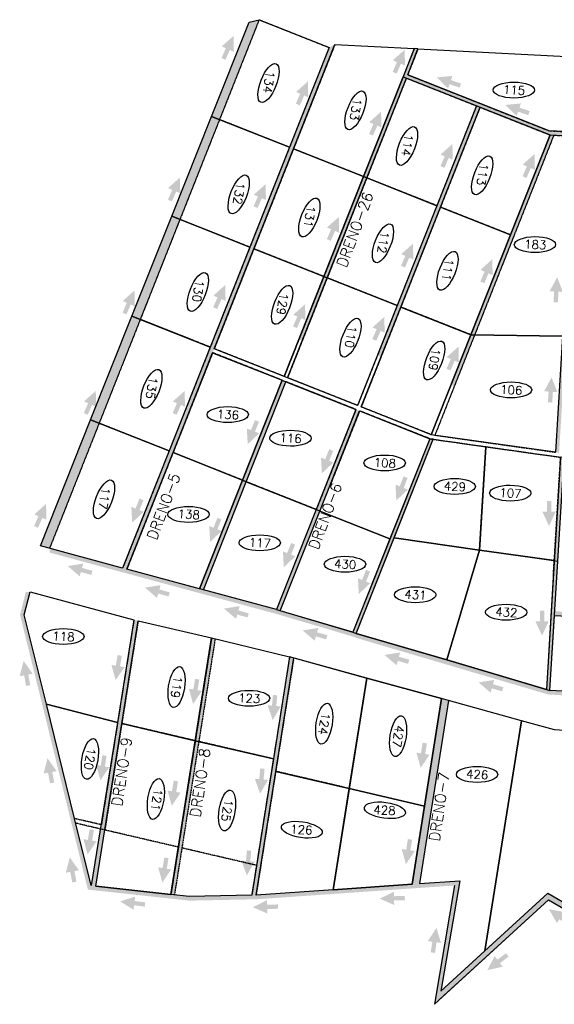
# Model space of a CAD drawing. Header units: millimetres. Extents: x 317728 to 324628, y 8940093 to 8944307.
# Tile 2 of 3: x 320638 to 322129, y 8940818 to 8943566. Entities that reach past the tile are written whole.
import ezdxf
from ezdxf.enums import TextEntityAlignment as Align

# ---------------------------------------------------------------- set-up
doc = ezdxf.new("R2010")
doc.units = ezdxf.units.MM
doc.linetypes.add('DASHED2', pattern=[0.3, 0.2, -0.1])
for name, color, linetype in [('CORR', 7, 'DASHED2'), ('HATCH VERDE', 3, 'Continuous'), ('HATCH VERMELHA', 1, 'Continuous'), ('LOTE', 7, 'DASHED2'), ('NOVA MALHA', 1, 'Continuous'), ('PA-LOTE', 7, 'Continuous'), ('PA-NUM-LOTE-5', 3, 'Continuous')]:
    doc.layers.add(name, color=color, linetype=linetype)
doc.styles.add('140CL', font='simplex.shx')

msp = doc.modelspace()

# ---------------------------------------------------------------- hatches: boundary and pattern name
at = {"layer": 'HATCH VERDE'}
h = msp.add_hatch(color=256, dxfattribs=at)
h.paths.add_polyline_path([(323309.9, 8941104.5), (323314, 8941118.9), (323007.1, 8941207.9), (322221.4, 8941063.6), (322110.5, 8941127.5), (321812.9, 8940854.7), (321865, 8941162.3), (321297.1, 8941122.7), (321402.2, 8941784.6), (321390.6, 8941787.9), (321284.9, 8941122.5), (321110.7, 8941119), (321069.4, 8941123.5), (321059.4, 8941124.6), (320837.1, 8941148.8), (320650.5, 8941904.9), (320666.8, 8941968.8), (320654.8, 8941968.8), (320638.5, 8941904.9), (320827.8, 8941137.8), (321110.7, 8941107), (321297.1, 8941110.7), (321850.8, 8941149.3), (321794.6, 8940817.6), (322112.5, 8941109), (322218.6, 8941047.8), (323006.3, 8941192.5)])
h.paths.add_polyline_path([(320720.8, 8942090.5), (321305.5, 8943565.9), (321277.7, 8943559.2), (320695.5, 8942097.3)])
h.paths.add_polyline_path([(321500.7, 8943488.5), (321054.2, 8942361.8), (321065.3, 8942357.4), (321516.8, 8943496.5)])
h.paths.add_polyline_path([(321635.3, 8942628.5), (321645.5, 8942624.4), (321921.9, 8943321.6), (321911.7, 8943325.7)])
h.paths.add_polyline_path([(322185.9, 8943240.1), (322132.4, 8942358.7), (322142.3, 8942356.6), (322196.1, 8943239.5)], flags=17)
h.paths.add_polyline_path([(322739.9, 8941883.3), (322130.1, 8941914.7), (322129.5, 8941902.7), (322739.3, 8941871.3)], flags=17)
h.paths.add_polyline_path([(322810.4, 8943209), (322811.1, 8943221.1), (322496.5, 8943237), (322496.5, 8943236.2), (322196.9, 8943251.7), (322196.9, 8943252.1), (322186.9, 8943252.6), (322186.9, 8943252.2), (322114.9, 8943255.9), (321720.1, 8943412.4), (321748.7, 8943484.5), (321738.2, 8943485.1), (321707.1, 8943406.7), (321716.4, 8943403.1), (321716.4, 8943403.1), (321921.9, 8943321.6), (322117.1, 8943244.3), (322185.9, 8943240.6), (322185.9, 8943240.1), (322196.1, 8943239.5), (322196.2, 8943240.1), (322495.8, 8943224.7), (322544.9, 8943222.2)])
h.paths.add_polyline_path([(323044.2, 8943209.4), (323043.6, 8943196.9), (324318.4, 8943130.9), (324292.4, 8942701.6), (323093.9, 8942763.3), (322944.1, 8942771), (322943.5, 8942759), (324291.6, 8942689.6), (324278.3, 8942470), (324577.9, 8942454.6), (324565.2, 8942245), (323216.9, 8942314.4), (323215.4, 8942289.4), (324563.7, 8942220.1), (324537.6, 8941790.8), (323189.3, 8941860.2), (323188.6, 8941848.2), (324536.9, 8941778.9), (324524.1, 8941569.2), (324536.1, 8941568.5), (324590.5, 8942464), (324290.9, 8942479.4), (324343.8, 8943351.5), (324331.8, 8943351.5), (324319.2, 8943142.8), (323719.9, 8943173.7), (323420.3, 8943189.1), (323120.8, 8943205.5)])
for points in [[(321234.1, 8943520.7), (321201.2, 8943491.4), (321212.6, 8943486.4), (321200.7, 8943458.9), (321211.7, 8943454.1), (321223.7, 8943481.6), (321235.1, 8943476.6)], [(321711.5, 8943482), (321678.6, 8943452.7), (321690.1, 8943447.7), (321678.1, 8943420.2), (321689.1, 8943415.4), (321701.1, 8943442.9), (321712.5, 8943438)], [(321441.5, 8943393.5), (321408.6, 8943364.2), (321420.1, 8943359.2), (321408.1, 8943331.7), (321419.1, 8943326.9), (321431.1, 8943354.5), (321442.5, 8943349.5)], [(321801, 8943404.8), (321832.7, 8943374.2), (321836.8, 8943386), (321865.1, 8943376.2), (321869.1, 8943387.5), (321840.7, 8943397.4), (321844.8, 8943409.2)], [(321992.2, 8943327.9), (322024, 8943297.4), (322028.1, 8943309.2), (322056.4, 8943299.4), (322060.3, 8943310.7), (322032, 8943320.5), (322036.1, 8943332.3)], [(321844.8, 8943219), (321811.9, 8943189.7), (321823.4, 8943184.7), (321811.4, 8943157.2), (321822.4, 8943152.4), (321834.4, 8943180), (321845.8, 8943175)], [(321084.5, 8943125.3), (321051.6, 8943096), (321063.1, 8943091), (321051.2, 8943063.5), (321062.2, 8943058.7), (321074.1, 8943086.2), (321085.6, 8943081.3)], [(321323.6, 8943106.8), (321290.7, 8943077.5), (321302.1, 8943072.5), (321290.2, 8943045), (321301.2, 8943040.2), (321313.1, 8943067.7), (321324.6, 8943062.7)], [(321734.8, 8942940.8), (321701.9, 8942911.5), (321713.4, 8942906.5), (321701.4, 8942879), (321712.4, 8942874.2), (321724.4, 8942901.7), (321735.8, 8942896.7)], [(322137, 8942847), (322116.1, 8942808.2), (322128.6, 8942807.5), (322126.8, 8942777.5), (322138.8, 8942776.8), (322140.6, 8942806.8), (322153.1, 8942806)], [(320957.8, 8942810.1), (320924.9, 8942780.7), (320936.4, 8942775.8), (320924.5, 8942748.3), (320935.5, 8942743.5), (320947.4, 8942771), (320958.9, 8942766)], [(321210.9, 8942825.1), (321178, 8942795.8), (321189.5, 8942790.8), (321177.5, 8942763.3), (321188.5, 8942758.5), (321200.5, 8942786.1), (321212, 8942781.1)], [(321654.8, 8942736.3), (321621.9, 8942706.9), (321633.3, 8942702), (321621.4, 8942674.4), (321632.4, 8942669.7), (321644.4, 8942697.2), (321655.8, 8942692.2)], [(322121.5, 8942567.5), (322100.6, 8942528.7), (322113.1, 8942528), (322111.3, 8942498), (322123.2, 8942497.3), (322125, 8942527.2), (322137.5, 8942526.5)], [(320849.8, 8942529.8), (320817, 8942500.5), (320828.4, 8942495.5), (320816.5, 8942468), (320827.5, 8942463.2), (320839.4, 8942490.7), (320850.9, 8942485.8)], [(321097.7, 8942529.6), (321064.9, 8942500.3), (321076.3, 8942495.3), (321064.4, 8942467.8), (321075.4, 8942463), (321087.3, 8942490.6), (321098.8, 8942485.6)], [(320711.1, 8942214.4), (320678.2, 8942185), (320689.7, 8942180), (320677.8, 8942152.5), (320688.8, 8942147.7), (320700.7, 8942175.3), (320712.2, 8942170.3)], [(320648.5, 8941776.3), (320637.6, 8941733.5), (320649.9, 8941735.8), (320655.4, 8941706.3), (320667.2, 8941708.5), (320661.7, 8941738), (320674, 8941740.3)], [(321343.7, 8941611), (321365.8, 8941649.1), (321353.4, 8941650.3), (321356.2, 8941680.2), (321344.2, 8941681.3), (321341.4, 8941651.4), (321329, 8941652.6)], [(320715.2, 8941504.4), (320704.3, 8941461.7), (320716.6, 8941464), (320722.1, 8941434.5), (320733.9, 8941436.7), (320728.4, 8941466.2), (320740.7, 8941468.5)], [(321308.2, 8941405.7), (321330.3, 8941443.8), (321317.9, 8941445), (321320.7, 8941474.8), (321308.7, 8941476), (321306, 8941446.1), (321293.5, 8941447.2)], [(321271.1, 8941177.2), (321293.2, 8941215.3), (321280.8, 8941216.4), (321283.6, 8941246.3), (321271.6, 8941247.4), (321268.8, 8941217.6), (321256.4, 8941218.7)], [(320777.2, 8941227.7), (320766.3, 8941185), (320778.6, 8941187.3), (320784.1, 8941157.8), (320795.9, 8941159.9), (320790.4, 8941189.4), (320802.7, 8941191.7)], [(321642, 8941112.5), (321682.4, 8941094.9), (321682.1, 8941107.4), (321712.1, 8941108), (321711.9, 8941120), (321681.9, 8941119.4), (321681.6, 8941131.9)], [(320917.8, 8941104.9), (320955.2, 8941081.6), (320956.8, 8941094), (320986.5, 8941090.2), (320988, 8941102.1), (320958.3, 8941105.9), (320959.8, 8941118.3)], [(321287.9, 8941088.8), (321328.3, 8941071.2), (321328, 8941083.7), (321358, 8941084.3), (321357.8, 8941096.3), (321327.8, 8941095.7), (321327.5, 8941108.2)], [(322113.9, 8941083), (322136.1, 8941044.9), (322143.3, 8941055.1), (322167.9, 8941038), (322174.7, 8941047.8), (322150.1, 8941065), (322157.3, 8941075.2)], [(321800.4, 8941031), (321776.3, 8940994.1), (321788.6, 8940992.3), (321784.3, 8940962.6), (321796.2, 8940960.9), (321800.5, 8940990.6), (321812.9, 8940988.8)], [(321942.1, 8940913), (321985.1, 8940922.6), (321977.5, 8940932.5), (322001.4, 8940950.7), (321994.1, 8940960.2), (321970.2, 8940942), (321962.7, 8940952)]]:
    msp.add_hatch(color=256, dxfattribs=at).paths.add_polyline_path(points)
at = {"layer": 'HATCH VERMELHA'}
h = msp.add_hatch(color=256, dxfattribs=at)
h.paths.add_polyline_path([(321585.9, 8942473.8), (321575.6, 8942477.8), (321464.9, 8942198.6), (321354.1, 8941919.2), (321364.6, 8941916.1)])
h.paths.add_polyline_path([(320968.1, 8941888.3), (320956.3, 8941890.6), (320837.1, 8941148.8), (320849.9, 8941147.4)])
h.paths.add_polyline_path([(321182.9, 8941838.1), (321173.1, 8941840.5), (321059.4, 8941124.6), (321069.4, 8941123.5)])
h.paths.add_polyline_path([(321833.9, 8941665.5), (321814.5, 8941670.9), (321732.2, 8941153.1), (321752.7, 8941154.4)])
h.paths.add_polyline_path([(321576.2, 8941852.4), (321566.9, 8941856.1), (321364.6, 8941916.1), (321354.1, 8941919.2), (321139.5, 8941977.2), (320720.8, 8942090.5), (320720.8, 8942078.5), (320936.4, 8942020.2), (321354.1, 8941907.2), (321566.9, 8941844.1), (321576.2, 8941840.4), (322111.8, 8941682.5), (322426, 8941663.4), (322726.4, 8941649.1), (323026.1, 8941634.3), (323026.1, 8941646.3), (322426.8, 8941677.1), (322116.7, 8941693.1), (322106.9, 8941696)])
h.paths.add_polyline_path([(321791.2, 8942394.8), (321781.7, 8942396.2), (321566.9, 8941856.1), (321576.2, 8941852.4)])
h.paths.add_polyline_path([(321380.4, 8942555.2), (321370.2, 8942559.3), (321139.5, 8941977.2), (321150.2, 8941974.4)])
h.paths.add_polyline_path([(321065.3, 8942357.4), (321054.2, 8942361.8), (320924.8, 8942035.3), (320936.4, 8942032.2)])
h.paths.add_polyline_path([(322156.4, 8942343.9), (322146.5, 8942344.6), (322106.9, 8941696), (322116.7, 8941693.1)])
h.paths.add_polyline_path([(323202.7, 8942079.8), (323202.2, 8942069.8), (324550.3, 8942000.5), (324551, 8942010.4)])
h.paths.add_polyline_path([(322930.6, 8942549.4), (322930.1, 8942539.4), (324278.3, 8942470), (324278.8, 8942480)])
h.paths.add_polyline_path([(323014.4, 8942987.7), (323013.9, 8942977.7), (324305.2, 8942911.2), (324305.7, 8942921.2)])
h.paths.add_polyline_path([(322183.4, 8943030.4), (322182.8, 8943020.4), (322797, 8942988.8), (322797.8, 8943000.8)])
h.paths.add_polyline_path([(322127.6, 8943243.6), (322117.1, 8943244.3), (321840.8, 8942547), (321850.1, 8942543.3)])
h.paths.add_polyline_path([(321716.4, 8943403.1), (321707.1, 8943406.7), (321415.7, 8942671.5), (321426.5, 8942671.5)])
for points in [[(321645.7, 8943309.2), (321612.8, 8943279.8), (321624.3, 8943274.8), (321612.3, 8943247.3), (321623.3, 8943242.5), (321635.3, 8943270.1), (321646.7, 8943265.1)], [(322073.8, 8943190.9), (322040.9, 8943161.5), (322052.4, 8943156.5), (322040.5, 8943129), (322051.5, 8943124.2), (322063.4, 8943151.8), (322074.9, 8943146.8)], [(321527.8, 8943015.4), (321494.9, 8942986), (321506.4, 8942981), (321494.5, 8942953.5), (321505.5, 8942948.7), (321517.4, 8942976.3), (321528.9, 8942971.3)], [(321956, 8942897.1), (321923.1, 8942867.7), (321934.5, 8942862.7), (321922.6, 8942835.2), (321933.6, 8942830.4), (321945.6, 8942858), (321957, 8942853)], [(321433.6, 8942771.6), (321400.7, 8942742.2), (321412.2, 8942737.3), (321400.2, 8942709.7), (321411.2, 8942705), (321423.2, 8942732.5), (321434.6, 8942727.5)], [(321861.7, 8942653.3), (321828.8, 8942623.9), (321840.3, 8942619), (321828.4, 8942591.4), (321839.4, 8942586.7), (321851.3, 8942614.2), (321862.8, 8942609.2)], [(321273.7, 8942381), (321305.7, 8942411.4), (321294, 8942416), (321305.1, 8942443.9), (321294, 8942448.3), (321282.9, 8942420.4), (321271.3, 8942425)], [(321480.6, 8942299.6), (321512.6, 8942329.9), (321501, 8942334.6), (321512.1, 8942362.4), (321500.9, 8942366.9), (321489.8, 8942339), (321478.2, 8942343.6)], [(321688.4, 8942224), (321720.4, 8942254.3), (321708.8, 8942258.9), (321719.8, 8942286.8), (321708.7, 8942291.2), (321697.6, 8942263.4), (321686, 8942268)], [(320951.5, 8942162.1), (320983.4, 8942192.5), (320971.8, 8942197.1), (320982.9, 8942225), (320971.8, 8942229.4), (320960.7, 8942201.5), (320949.1, 8942206.1)], [(322114.3, 8942152.6), (322132.8, 8942192.6), (322120.3, 8942192.6), (322120.3, 8942222.6), (322108.3, 8942222.6), (322108.3, 8942192.6), (322095.8, 8942192.6)], [(321168.9, 8942108.5), (321200.8, 8942138.8), (321189.2, 8942143.4), (321200.3, 8942171.3), (321189.2, 8942175.7), (321178.1, 8942147.9), (321166.5, 8942152.5)], [(321374.4, 8942037.8), (321406.4, 8942068.2), (321394.8, 8942072.8), (321405.9, 8942100.6), (321394.7, 8942105.1), (321383.6, 8942077.2), (321372, 8942081.8)], [(320771.6, 8942040.9), (320805, 8942012.2), (320808.4, 8942024.3), (320837.3, 8942016.1), (320840.6, 8942027.6), (320811.7, 8942035.8), (320815.1, 8942047.8)], [(321583.6, 8941962.9), (321615.6, 8941993.2), (321603.9, 8941997.9), (321615, 8942025.7), (321603.9, 8942030.2), (321592.8, 8942002.3), (321581.2, 8942006.9)], [(320987.2, 8941980.7), (321020.6, 8941952), (321024, 8941964.1), (321052.9, 8941955.9), (321056.2, 8941967.4), (321027.3, 8941975.6), (321030.7, 8941987.6)], [(321207.6, 8941922.2), (321241.1, 8941893.5), (321244.5, 8941905.6), (321273.3, 8941897.4), (321276.6, 8941908.9), (321247.7, 8941917.1), (321251.1, 8941929.1)], [(322094.9, 8941846.6), (322113.4, 8941886.6), (322100.9, 8941886.6), (322100.9, 8941916.6), (322088.9, 8941916.6), (322088.9, 8941886.6), (322076.4, 8941886.6)], [(321427.1, 8941861.2), (321460.5, 8941832.5), (321463.9, 8941844.5), (321492.8, 8941836.3), (321496, 8941847.9), (321467.2, 8941856), (321470.6, 8941868.1)], [(320905.2, 8941722.5), (320930, 8941758.9), (320917.6, 8941761), (320922.5, 8941790.6), (320910.7, 8941792.5), (320905.8, 8941762.9), (320893.5, 8941765)], [(321655.4, 8941792.8), (321688.9, 8941764.1), (321692.3, 8941776.2), (321721.2, 8941768), (321724.4, 8941779.5), (321695.6, 8941787.7), (321699, 8941799.7)], [(321121.3, 8941656), (321146.1, 8941692.5), (321133.8, 8941694.5), (321138.7, 8941724.1), (321126.9, 8941726.1), (321121.9, 8941696.5), (321109.6, 8941698.5)], [(321917.8, 8941716.1), (321951.2, 8941687.4), (321954.6, 8941699.5), (321983.5, 8941691.3), (321986.7, 8941702.8), (321957.9, 8941711), (321961.3, 8941723)], [(321756.2, 8941477.8), (321781, 8941514.2), (321768.7, 8941516.2), (321773.6, 8941545.8), (321761.8, 8941547.8), (321756.9, 8941518.2), (321744.5, 8941520.2)], [(320862.7, 8941442.8), (320887.5, 8941479.2), (320875.2, 8941481.3), (320880.1, 8941510.9), (320868.3, 8941512.8), (320863.4, 8941483.3), (320851, 8941485.3)], [(321061.8, 8941371.8), (321086.6, 8941408.2), (321074.3, 8941410.3), (321079.2, 8941439.9), (321067.3, 8941441.8), (321062.4, 8941412.2), (321050.1, 8941414.3)], [(320827.1, 8941236.1), (320851.9, 8941272.5), (320839.6, 8941274.6), (320844.5, 8941304.2), (320832.7, 8941306.1), (320827.8, 8941276.5), (320815.4, 8941278.6)], [(321715, 8941208.8), (321739.8, 8941245.3), (321727.4, 8941247.3), (321732.4, 8941276.9), (321720.5, 8941278.9), (321715.6, 8941249.3), (321703.3, 8941251.3)], [(321035.5, 8941157.6), (321060.3, 8941194), (321047.9, 8941196.1), (321052.8, 8941225.7), (321041, 8941227.6), (321036.1, 8941198), (321023.8, 8941200.1)]]:
    msp.add_hatch(color=256, dxfattribs=at).paths.add_polyline_path(points)

# ---------------------------------------------------------------- linework, layer by layer
at = {"layer": 'CORR'}
for p, q in [((321305.5, 8943565.9), (320720.8, 8942090.5)), ((321305.5, 8943565.9), (320951, 8942671.5)), ((321305.5, 8943565.9), (321500.7, 8943488.5)), ((321305.5, 8943565.9), (321500.7, 8943488.5)), ((321516.8, 8943496.5), (321180.3, 8942647.4)), ((321516.8, 8943496.5), (321189.8, 8942671.5)), ((321500.7, 8943488.5), (320924.8, 8942035.3)), ((321500.7, 8943488.5), (321176.9, 8942671.5)), ((321738.2, 8943485.1), (321375.5, 8942570.1)), ((321738.2, 8943485.1), (321415.7, 8942671.5)), ((321748.7, 8943484.5), (321720.1, 8943412.4)), ((321748.7, 8943484.5), (321720.1, 8943412.4)), ((321720.1, 8943412.4), (322114.9, 8943255.9)), ((321720.1, 8943412.4), (322114.9, 8943255.9)), ((321716.4, 8943403.1), (321384.8, 8942566.4)), ((321716.4, 8943403.1), (321426.5, 8942671.5)), ((321716.4, 8943403.1), (321911.7, 8943325.7)), ((321716.4, 8943403.1), (321911.7, 8943325.7)), ((321911.7, 8943325.7), (321580.1, 8942489)), ((321921.9, 8943321.6), (321590.3, 8942485)), ((321911.7, 8943325.7), (321652.4, 8942671.5)), ((321921.9, 8943321.6), (321664.2, 8942671.5)), ((321921.9, 8943321.6), (322117.1, 8943244.3)), ((321921.9, 8943321.6), (322117.1, 8943244.3)), ((322114.9, 8943255.9), (322186.9, 8943252.2)), ((322114.9, 8943255.9), (322186.9, 8943252.2)), ((322117.1, 8943244.3), (321785.5, 8942407.6)), ((322127.6, 8943243.6), (321795.8, 8942406.3)), ((322117.1, 8943244.3), (321890.1, 8942671.5)), ((322127.6, 8943243.6), (321900.9, 8942671.5)), ((322127.6, 8943243.6), (322185.9, 8943240.6)), ((322127.6, 8943243.6), (322185.9, 8943240.6)), ((321374.6, 8942570.4), (321180.3, 8942647.4)), ((321175.9, 8942636.3), (320936.5, 8942032.2)), ((321370.2, 8942559.3), (321175.9, 8942636.3)), ((321580.1, 8942489), (321384.8, 8942566.4)), ((321575.6, 8942477.8), (321380.4, 8942555.2)), ((321575.6, 8942477.8), (321464.9, 8942198.6)), ((321785.5, 8942407.6), (321590.3, 8942485)), ((321585.9, 8942473.8), (321504.3, 8942268.1)), ((321781.7, 8942396.2), (321585.9, 8942473.8)), ((321781.7, 8942396.2), (322146.5, 8942344.6)), ((321795.8, 8942406.3), (322132.4, 8942358.7)), ((322126.2, 8942013.2), (322146.5, 8942344.6)), ((320958, 8941900.9), (320958, 8941900.9)), ((320969.7, 8941898.2), (320969.7, 8941898.3)), ((320956.3, 8941890.6), (320865.5, 8941318.7)), ((320968.1, 8941888.3), (320875.3, 8941304.1)), ((321173.1, 8941840.5), (321059.5, 8941124.6)), ((321182.9, 8941838.1), (321069.4, 8941123.5)), ((321390.6, 8941787.8), (321284.9, 8941122.5)), ((321402.2, 8941784.6), (321297.1, 8941122.7)), ((320865.5, 8941318.7), (320790.8, 8941336.1)), ((320875.3, 8941304.1), (320794, 8941323.1))]:
    msp.add_line(p, q, dxfattribs=at)
at = {"layer": 'HATCH VERDE'}
msp.add_lwpolyline([(322811.1, 8943221.1), (322196.9, 8943252.1), (322114.9, 8943255.9), (321720.1, 8943412.4), (321748.7, 8943484.5), (321738.2, 8943485.1), (321707.1, 8943406.8), (321921.9, 8943321.6), (322117.1, 8943244.3), (322196.1, 8943239.5), (322810.4, 8943209)], dxfattribs=at)
at = {"layer": 'HATCH VERMELHA'}
msp.add_lwpolyline([(321566.9, 8941856.1), (321576.2, 8941852.4), (321791.2, 8942394.8), (321781.7, 8942396.2)], close=True, dxfattribs=at)
at = {"layer": 'LOTE'}
for p, q in [((321390.2, 8943209.6), (321195, 8943287)), ((321390.2, 8943209.6), (321195, 8943287)), ((321596.6, 8943127.9), (321401.4, 8943205.2)), ((321596.6, 8943127.9), (321401.4, 8943205.2)), ((321801.1, 8943046.8), (321605.9, 8943124.2)), ((321801.1, 8943046.8), (321605.9, 8943124.2)), ((322006.6, 8942965.4), (321811.3, 8943042.7)), ((322006.6, 8942965.4), (321811.3, 8943042.7)), ((321279.7, 8942930.8), (321084.5, 8943008.1)), ((321279.7, 8942930.8), (321084.5, 8943008.1)), ((321486.1, 8942849), (321290.8, 8942926.3)), ((321486.1, 8942849), (321290.8, 8942926.3)), ((321690.6, 8942767.9), (321495.4, 8942845.3)), ((321690.6, 8942767.9), (321495.4, 8942845.3)), ((321896, 8942686.5), (321700.8, 8942763.8)), ((321896, 8942686.5), (321700.8, 8942763.8)), ((321119.6, 8942671.5), (320973.9, 8942729.2)), ((321169.1, 8942651.9), (320973.9, 8942729.2)), ((321054.3, 8942362.1), (320859.1, 8942439.5)), ((321259.6, 8942280.4), (321065.3, 8942357.4)), ((321465, 8942198.6), (321269.7, 8942276)), ((321127.5, 8941553.3), (320922.5, 8941601.2)), ((321345.3, 8941502.6), (321137.3, 8941551.1)), ((321540.9, 8941423.8), (321351.9, 8941467.9)), ((321080.4, 8941256.3), (320875.3, 8941304.1)), ((321298.1, 8941205.5), (321090.1, 8941254))]:
    msp.add_line(p, q, dxfattribs=at)
at = {"layer": 'PA-LOTE'}
for p, q in [((321464.9, 8942198.6), (321670.4, 8942117.2)), ((321920.3, 8942085.7), (321828.8, 8941778.8)), ((321992.4, 8942075.5), (322138.8, 8942054.9))]:
    msp.add_line(p, q, dxfattribs=at)
for points in [[(321288.8, 8943249.8), (321172.8, 8943295.8), (321277.7, 8943559.2), (321305.5, 8943565.9), (321500.7, 8943488.5)], [(321390.2, 8943209.7), (321172.8, 8943295.8), (321277.7, 8943559.2), (321305.5, 8943565.9), (321500.7, 8943488.5), (321390.2, 8943209.7)], [(321516.8, 8943496.5), (321738.2, 8943485.1), (321707.1, 8943406.8), (321596.6, 8943127.9), (321401.4, 8943205.2), (321516.8, 8943496.5)], [(321516.8, 8943496.5), (321738.2, 8943485.1)], [(322199.6, 8943461.4), (322186.9, 8943252.2), (322114.9, 8943255.9), (321720.1, 8943412.4), (321748.7, 8943484.5), (322199.6, 8943461.4)], [(321748.7, 8943484.5), (322199.6, 8943461.4)], [(321801.1, 8943046.8), (321605.9, 8943124.2), (321596.6, 8943127.9), (321707.1, 8943406.8), (321716.4, 8943403.1), (321911.6, 8943325.7), (321801.1, 8943046.8)], [(321921.9, 8943321.6), (322117.1, 8943244.3), (322006.6, 8942965.4), (321811.3, 8943042.7), (321921.9, 8943321.6)], [(321279.7, 8942930.8), (321061.8, 8943017.1), (321172.8, 8943295.8), (321390.2, 8943209.7), (321279.7, 8942930.8)], [(322152, 8942683), (321896, 8942686.5), (321896, 8942686.5), (322006.6, 8942965.4), (322117.1, 8943244.3), (322117.1, 8943244.3), (322185.9, 8943240.6), (322152, 8942683)], [(321401.4, 8943205.2), (321596.6, 8943127.9), (321486.1, 8942849), (321290.8, 8942926.3), (321401.4, 8943205.2)], [(321690.6, 8942767.9), (321495.3, 8942845.3), (321486.1, 8942849), (321596.6, 8943127.9), (321605.9, 8943124.2), (321801.1, 8943046.8), (321690.6, 8942767.9)], [(321811.3, 8943042.7), (322006.6, 8942965.4), (321896, 8942686.5), (321700.8, 8942763.9), (321811.3, 8943042.7)], [(322006.6, 8942965.4), (321811.3, 8943042.7)], [(321169.1, 8942651.9), (320950.8, 8942738.4), (321061.8, 8943017.1), (321279.7, 8942930.8), (321169.1, 8942651.9)], [(321290.8, 8942926.3), (321486.1, 8942849), (321375.5, 8942570.1), (321180.3, 8942647.4), (321290.8, 8942926.3)], [(321580, 8942489), (321384.8, 8942566.4), (321375.5, 8942570.1), (321486.1, 8942849), (321495.3, 8942845.3), (321690.6, 8942767.9), (321580, 8942489)], [(321700.8, 8942763.9), (321896, 8942686.5), (321785.5, 8942407.6), (321590.3, 8942485), (321700.8, 8942763.9)], [(321054.3, 8942362.2), (320835.5, 8942448.9), (320950.8, 8942738.4), (321169.1, 8942651.9), (321054.3, 8942362.2)], [(322132.4, 8942358.7), (321785.5, 8942407.6), (321785.5, 8942407.6), (321896, 8942686.5), (321896, 8942686.5), (322152, 8942683), (322132.4, 8942358.7)], [(321175.9, 8942636.3), (321370.2, 8942559.3), (321259.6, 8942280.4), (321065.3, 8942357.4), (321175.9, 8942636.3)], [(321464.9, 8942198.6), (321269.7, 8942276), (321259.6, 8942280.4), (321370.2, 8942559.3), (321380.4, 8942555.2), (321575.6, 8942477.9), (321464.9, 8942198.6)], [(320924.8, 8942035.3), (320695.5, 8942097.3), (320835.5, 8942448.9), (321054.3, 8942362.2), (320924.8, 8942035.3)], [(322128.9, 8942056.3), (321920.3, 8942085.7), (321925, 8942163.8), (321937.8, 8942374.1), (322146.4, 8942344.6), (322106.9, 8941696)], [(321065.3, 8942357.4), (321259.6, 8942280.4), (321139.5, 8941977.2), (320936.4, 8942032.2), (321065.3, 8942357.4)], [(321354.1, 8941919.2), (321150.2, 8941974.4), (321139.5, 8941977.2), (321259.6, 8942280.4), (321269.7, 8942276), (321464.9, 8942198.6), (321389.6, 8942008.7), (321354.1, 8941919.2)], [(320956.3, 8941890.6), (320910.8, 8941603.9), (320712, 8941655.4), (320650.5, 8941904.9), (320666.8, 8941968.8), (320956.3, 8941890.6)], [(320666.8, 8941968.8), (320956.3, 8941890.6)], [(321354.1, 8941919.2), (321566.9, 8941856.1), (321576.2, 8941852.4), (321828.8, 8941778.8), (322116.7, 8941693.1)], [(322429.6, 8941887.2), (322416.8, 8941677.6), (322116.7, 8941693.1), (322129.5, 8941902.7), (322429.6, 8941887.2)], [(320956.3, 8941890.6), (320910.8, 8941603.9)], [(320968.1, 8941888.3), (321173.1, 8941840.5), (321127.5, 8941553.3), (320922.5, 8941601.2), (320968.1, 8941888.3)], [(321345.3, 8941502.6), (321127.5, 8941553.3), (321127.5, 8941553.3), (321173.1, 8941840.5), (321173.1, 8941840.5), (321390.6, 8941787.9), (321345.3, 8941502.6)], [(321402.2, 8941784.6), (321605.9, 8941728.4), (321556.9, 8941420.1), (321351.9, 8941467.9), (321402.2, 8941784.6)], [(321605.9, 8941728.4), (321390.6, 8941787.9)], [(320910.8, 8941603.9), (320712, 8941655.4)], [(321833.9, 8941665.5), (321814.5, 8941670.9)], [(320922.5, 8941601.2), (321127.5, 8941553.3), (321059.4, 8941124.6), (320849.9, 8941147.4), (320922.5, 8941601.2)], [(322129.3, 8941584), (322037.6, 8941609.3)], [(321284.9, 8941122.5), (321110.7, 8941119), (321059.5, 8941124.6), (321059.5, 8941124.6), (321127.5, 8941553.3), (321127.5, 8941553.3), (321345.3, 8941502.6), (321284.9, 8941122.5)], [(321351.9, 8941467.9), (321556.9, 8941420.1), (321512, 8941137.3), (321297.1, 8941122.7), (321351.9, 8941467.9)], [(321556.9, 8941420.1), (321766.9, 8941371.1)], [(320849.9, 8941147.4), (320849.9, 8941147.4), (321059.4, 8941124.6)], [(321808.8, 8940830.7), (322112.5, 8941109)]]:
    msp.add_lwpolyline(points, dxfattribs=at)
at = {"layer": 'PA-LOTE', "ltscale": 0.03}
for points in [[(321605.9, 8943124.2), (321716.4, 8943403.1)], [(321495.3, 8942845.3), (321605.9, 8943124.2)], [(321384.8, 8942566.4), (321495.3, 8942845.3)], [(321269.7, 8942276), (321380.4, 8942555.2)], [(321150.2, 8941974.4), (321269.7, 8942276)]]:
    msp.add_lwpolyline(points, dxfattribs=at)
at = {"layer": 'PA-LOTE'}
for points in [[(321585.8, 8942473.8), (321781.7, 8942396.2), (321670.4, 8942117.2), (321475.1, 8942194.5)], [(321781.7, 8942396.2), (321566.9, 8941856.1), (321576.2, 8941852.4), (321791.2, 8942394.8)], [(321937.8, 8942374.1), (321920.3, 8942085.7), (321682, 8942119.4), (321791.2, 8942394.8)], [(322146.4, 8942344.6), (322106.9, 8941696), (322116.7, 8941693.1), (322138.8, 8942054.9), (322156.4, 8942343.9)], [(321670.4, 8942117.2), (321566.9, 8941856.1), (321364.6, 8941916.1), (321475.1, 8942194.5)], [(321920.3, 8942085.7), (321828.8, 8941778.8), (321576.2, 8941852.4), (321682, 8942119.4)], [(321920.3, 8942085.7), (322128.9, 8942056.3), (322106.9, 8941696), (321828.8, 8941778.8)], [(321605.9, 8941728.4), (321512, 8941137.3), (321732.2, 8941152.9), (321814.5, 8941670.9), (321605.9, 8941728.4)], [(321605.9, 8941728.4), (321814.5, 8941670.9), (321766.9, 8941371.1), (321556.9, 8941420.1)], [(320910.8, 8941603.9), (320837.1, 8941148.8), (320790.8, 8941336.1), (320712, 8941655.4)], [(321833.9, 8941665.5), (321752.7, 8941154.4), (321865, 8941162.3), (321812.9, 8940854.7), (321935.6, 8940967.2), (322037.6, 8941609.3)], [(322427.4, 8941564.6), (322129.3, 8941584), (322037.6, 8941609.3), (321935.6, 8940967.2), (322110.5, 8941127.5), (322221.4, 8941063.6), (322399.4, 8941096.3)], [(321556.9, 8941420.1), (321766.9, 8941371.1), (321732.2, 8941152.9), (321512, 8941137.3)]]:
    msp.add_lwpolyline(points, close=True, dxfattribs=at)
at = {"layer": 'PA-LOTE', "linetype": 'Continuous'}
for points in [[(321850.8, 8941149.3), (321794.6, 8940817.6), (322112.5, 8941109), (322218.6, 8941047.8), (323006.3, 8941192.5), (323309.7, 8941104.5)], [(321808.8, 8940830.7), (322112.5, 8941109), (322218.6, 8941047.8), (323006.3, 8941192.5), (323309.7, 8941104.5)], [(321812.9, 8940854.7), (322110.5, 8941127.5), (322221.4, 8941063.6), (323007.1, 8941207.9), (323314, 8941118.9)], [(321812.9, 8940854.7), (322110.5, 8941127.5), (322221.4, 8941063.6), (323007.1, 8941207.9), (323314, 8941118.9)]]:
    msp.add_lwpolyline(points, dxfattribs=at)
at = {"layer": 'PA-NUM-LOTE-5'}
for centre, major_axis in [((321331.7, 8943389), (-21.1, -53.7)), ((322016.2, 8943369.5), (57.7, 0)), ((321574.2, 8943312.9), (-21.1, -53.7)), ((321718.2, 8943213.3), (-21.1, -53.7)), ((321927.8, 8943131.4), (-21.1, -53.7)), ((321248.6, 8943078.2), (-21.1, -53.7)), ((321445.6, 8943013.8), (-21.1, -53.7)), ((321650.9, 8942941.9), (-21.1, -53.7)), ((322075.1, 8942938.2), (57.7, 0.3)), ((321830.9, 8942865.1), (-21.1, -53.7)), ((321134.6, 8942806), (-21.1, -53.7)), ((321369.7, 8942770), (-21.1, -53.7)), ((321560.3, 8942678.2), (-21.1, -53.7)), ((321793.9, 8942614.8), (-21.1, -53.7)), ((321005, 8942535.6), (-21.1, -53.7)), ((322008.4, 8942532.5), (57.7, 0)), ((321217.9, 8942463.6), (57.7, 0.1)), ((321392.9, 8942397.8), (57.7, -0.3)), ((321655.8, 8942328.6), (57.7, 0)), ((320872.8, 8942227.1), (-21.1, -53.7)), ((321851.2, 8942263.1), (57.7, 0)), ((322006.2, 8942244.5), (57.7, -0.2)), ((321108.6, 8942185.1), (57.7, 0.1)), ((321307.2, 8942105.8), (57.7, 0.1)), ((321545.1, 8942045.9), (57.7, 0)), ((321741.1, 8941960.8), (57.7, -0.2)), ((321994.6, 8941912), (57.7, -0.2)), ((320759.3, 8941844.2), (57.7, 0)), ((321075.1, 8941703.2), (-9, -57)), ((321277.4, 8941671.8), (57.7, 0.1)), ((321487, 8941600.8), (-9, -57)), ((321693.4, 8941565.9), (-9, -57)), ((320833.5, 8941502.4), (-9.8, -56.8)), ((321913.4, 8941459.3), (57.7, 0)), ((321017.4, 8941390.7), (-9, -57)), ((321216.2, 8941358.6), (-9, -57)), ((321656.4, 8941359.3), (57.2, -7.8)), ((321424.5, 8941304.9), (57, -8.6))]:
    msp.add_ellipse(centre, major_axis=major_axis, ratio=0.384685, dxfattribs=at)

# ---------------------------------------------------------------- texts
at = {"layer": 'LOTE', "style": '140CL'}
for s, p in [('DRENO-9', (320937.2, 8941464.5)), ('DRENO-8', (321155.7, 8941433.8)), ('DRENO-7', (321822.8, 8941366.7))]:
    msp.add_text(s, height=30, rotation=81.5838, dxfattribs=at).set_placement(p, align=Align.CENTER)
at = {"layer": 'NOVA MALHA', "color": 7, "style": '140CL'}
for s, rotation, p in [('134', 261, (321320.6, 8943393.4)), ('115', 356.8189, (322016.2, 8943357.6)), ('133', 261, (321563.1, 8943317.3)), ('114', 261, (321707.1, 8943217.6)), ('113', 261, (321916.8, 8943135.7)), ('132', 261, (321237.5, 8943082.6)), ('131', 261, (321434.5, 8943018.2)), ('112', 261, (321639.8, 8942946.3)), ('183', 356.8189, (322075.2, 8942926.3)), ('111', 261, (321819.8, 8942869.5)), ('130', 261, (321123.5, 8942810.4)), ('129', 261, (321358.6, 8942774.4)), ('110', 261, (321549.3, 8942682.6)), ('109', 261, (321782.8, 8942619.2)), ('135', 261, (320993.9, 8942540)), ('106', 356.8189, (322008.4, 8942520.6)), ('136', 356.8189, (321217.9, 8942451.6)), ('116', 356.8189, (321392.8, 8942385.9)), ('108', 356.8189, (321655.8, 8942316.7)), ('117', 261, (320861.7, 8942231.4)), ('429', 356.8189, (321851.2, 8942251.2)), ('107', 356.8189, (322006.1, 8942232.5)), ('138', 356.8189, (321108.7, 8942173.2)), ('117', 356.8189, (321307.2, 8942093.9)), ('430', 356.8189, (321545.1, 8942034)), ('431', 356.8189, (321741.1, 8941948.8)), ('432', 356.8189, (321994.6, 8941900)), ('118', 356.8189, (320759.3, 8941832.3)), ('119', 261, (321063.3, 8941705.1)), ('123', 356.8189, (321277.4, 8941659.9)), ('124', 261, (321475.2, 8941602.6)), ('427', 261, (321681.6, 8941567.8)), ('120', 261, (320821.7, 8941504.4)), ('426', 356.8189, (321913.4, 8941447.4)), ('121', 261, (321007.9, 8941390.3)), ('125', 261, (321204.5, 8941360.4)), ('428', 356.8189, (321654.8, 8941347.5)), ('126', 356.8189, (321422.7, 8941293.1))]:
    msp.add_text(s, height=24, rotation=rotation, dxfattribs=at).set_placement(p, align=Align.CENTER)
at = {"layer": 'PA-LOTE', "style": '140CL'}
for s, p in [('DRENO-26', (321586.9, 8942974.7)), ('DRENO-5', (321052.9, 8942201.7)), ('DRENO-6', (321504, 8942174.9))]:
    msp.add_text(s, height=30, rotation=69.6252, dxfattribs=at).set_placement(p, align=Align.CENTER)

doc.saveas('drawing.dxf')
